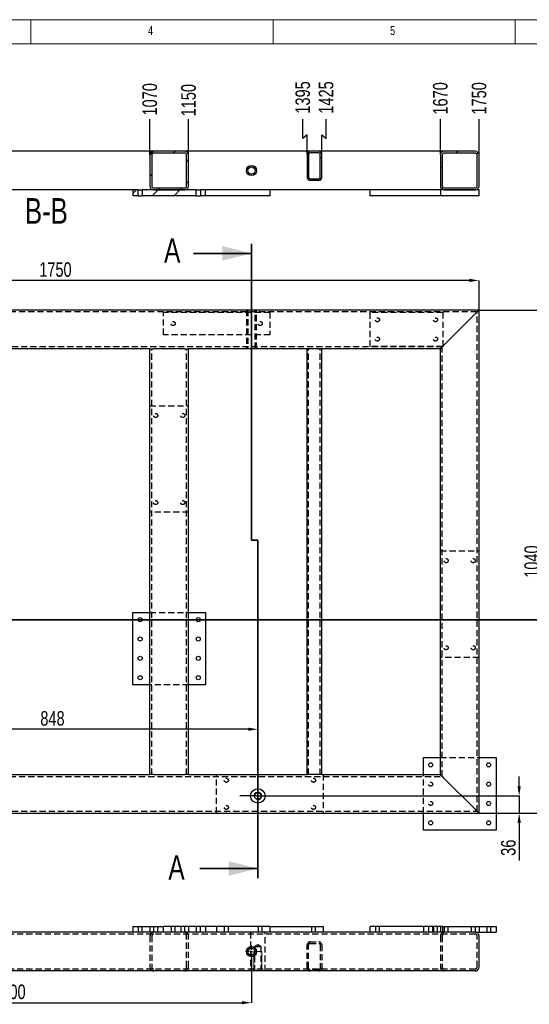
# Model space of a CAD drawing. Header units: millimetres. Extents: x 5 to 589, y 5 to 415.
# Tile 5 of 10: x 145 to 250, y 211 to 415. Entities that reach past the tile are written whole.
import ezdxf

# ---------------------------------------------------------------- set-up
doc = ezdxf.new("R2010")
doc.units = ezdxf.units.MM
doc.header["$PDSIZE"] = -1
doc.linetypes.add('CENTERX2', pattern=[20.32, 12.7, -2.54, 2.54, -2.54])
doc.linetypes.add('HIDDEN', pattern=[1.905, 1.27, -0.635])
for name, color, linetype in [('COTES', 1, 'Continuous'), ('NOTES', 6, 'Continuous'), ('TRAIT-FINS', 9, 'Continuous'), ('TRAIT-MIXTES', 3, 'CENTERX2'), ('TRAIT-TIRET', 2, 'HIDDEN')]:
    doc.layers.add(name, color=color, linetype=linetype)
doc.layers.add('TRAIT-FORT', color=4, linetype='Continuous', lineweight=25)
doc.styles.add('SLDTEXTSTYLE0', font='TXT', dxfattribs={"width": 0.75})
doc.dimstyles.new('SLDDIMSTYLE0', dxfattribs={"dimtxt": 3, "dimasz": 2, "dimexe": 0, "dimexo": 0.0625, "dimgap": 0.75, "dimtad": 1, "dimdec": 0, "dimlfac": 10, "dimrnd": 1e-09, "dimzin": 12, "dimdsep": 46, "dimtxsty": 'SLDTEXTSTYLE0', "dimsah": 1, "dimcen": 0.09, "dimadec": 0, "dimazin": 3, "dimtfac": 1, "dimtdec": 0, "dimtofl": 0, "dimtmove": 0, "dimatfit": 3, "dimfxl": 1, "dimfrac": 2, "dimtolj": 1, "dimtzin": 12, "dimarcsym": 0})
doc.dimstyles.new('SLDDIMSTYLE1', dxfattribs={"dimtxt": 3, "dimasz": 2, "dimexe": 0, "dimexo": 0.0625, "dimgap": 0.75, "dimtad": 1, "dimdec": 0, "dimlfac": 10, "dimrnd": 1e-09, "dimzin": 12, "dimdsep": 46, "dimtxsty": 'SLDTEXTSTYLE0', "dimsah": 1, "dimcen": 0.09, "dimadec": 0, "dimazin": 3, "dimtfac": 1, "dimtdec": 0, "dimtmove": 0, "dimatfit": 0, "dimfxl": 1, "dimfrac": 2, "dimtolj": 1, "dimtzin": 12, "dimarcsym": 0})
doc.dimstyles.new('SLDDIMSTYLE3', dxfattribs={"dimtxt": 3, "dimasz": 2, "dimexe": 0, "dimexo": 0.0625, "dimgap": 0.75, "dimtad": 0, "dimtih": 1, "dimtoh": 1, "dimdec": 0, "dimlfac": 10, "dimrnd": 1e-09, "dimzin": 12, "dimdsep": 46, "dimtxsty": 'SLDTEXTSTYLE0', "dimsah": 1, "dimcen": 0.09, "dimadec": 0, "dimazin": 3, "dimtfac": 1, "dimtdec": 0, "dimtofl": 0, "dimtmove": 0, "dimatfit": 3, "dimfxl": 1, "dimfrac": 2, "dimtolj": 1, "dimtzin": 12, "dimarcsym": 0})
pattern_1 = [(45, (0, 0), (-13.4704, 13.4704), []), (45, (4.49, 2e-323), (-13.4704, 13.4704), []), (45, (8.98, 4e-323), (-13.4704, 13.4704), []), (45, (13.47, 6e-323), (-13.4704, 13.4704), [])]

# ---------------------------------------------------------------- blocks, each defined once
blk = doc.blocks.new('_D')
at = {"layer": 'COTES', "color": 0, "lineweight": -2, "transparency": 16777216}
for p, q in [((109.03, 257.51), (109.03, 268.33)), ((191.86, 268.33), (111.03, 268.33)), ((193.86, 237.61), (193.86, 268.33))]:
    blk.add_line(p, q, dxfattribs=at)
at = {"layer": 'COTES', "color": 0, "transparency": 16777216}
for points in [[(111.03, 268.66), (111.03, 267.99), (109.03, 268.33)], [(191.86, 268.66), (191.86, 267.99), (193.86, 268.33)]]:
    blk.add_solid(points, dxfattribs=at)
at = {"layer": 'Defpoints', "color": 0, "transparency": 16777216}
for p in [(109.03, 268.33), (109.03, 257.44), (193.86, 237.55)]:
    blk.add_point(p, dxfattribs=at)
at = {"layer": 'COTES', "color": 0, "transparency": 16777216, "insert": (151.44, 272.08), "char_height": 3, "attachment_point": 2, "style": 'SLDTEXTSTYLE0'}
blk.add_mtext('\\A1;848', dxfattribs=at)
blk = doc.blocks.new('_D_2')
at = {"layer": 'COTES', "color": 0, "lineweight": -2, "transparency": 16777216}
for p, q in [((64.55, 355.05), (64.55, 361.1)), ((237.55, 361.1), (66.55, 361.1)), ((239.55, 355.05), (239.55, 361.1))]:
    blk.add_line(p, q, dxfattribs=at)
at = {"layer": 'COTES', "color": 0, "transparency": 16777216}
for points in [[(66.55, 361.44), (66.55, 360.77), (64.55, 361.1)], [(237.55, 361.44), (237.55, 360.77), (239.55, 361.1)]]:
    blk.add_solid(points, dxfattribs=at)
at = {"layer": 'Defpoints', "color": 0, "transparency": 16777216}
for p in [(64.55, 361.1), (64.55, 354.98), (239.55, 354.98)]:
    blk.add_point(p, dxfattribs=at)
at = {"layer": 'COTES', "color": 0, "transparency": 16777216, "insert": (152.05, 364.85), "char_height": 3, "attachment_point": 2, "style": 'SLDTEXTSTYLE0'}
blk.add_mtext('\\A1;1750', dxfattribs=at)
blk = doc.blocks.new('_D_3')
at = {"layer": 'COTES', "color": 0, "lineweight": -2, "transparency": 16777216}
for p, q in [((239.62, 354.98), (252.66, 354.98)), ((252.66, 252.98), (252.66, 352.98)), ((239.62, 250.98), (252.66, 250.98))]:
    blk.add_line(p, q, dxfattribs=at)
at = {"layer": 'COTES', "color": 0, "transparency": 16777216}
for points in [[(252.32, 352.98), (252.99, 352.98), (252.66, 354.98)], [(252.32, 252.98), (252.99, 252.98), (252.66, 250.98)]]:
    blk.add_solid(points, dxfattribs=at)
at = {"layer": 'Defpoints', "color": 0, "transparency": 16777216}
for p in [(239.55, 354.98), (252.66, 354.98), (239.55, 250.98)]:
    blk.add_point(p, dxfattribs=at)
at = {"layer": 'COTES', "color": 0, "transparency": 16777216, "insert": (248.91, 302.98), "char_height": 3, "attachment_point": 2, "rotation": 90, "style": 'SLDTEXTSTYLE0'}
blk.add_mtext('\\A1;1040', dxfattribs=at)
blk = doc.blocks.new('_D_4')
at = {"layer": 'COTES', "color": 0, "lineweight": -2, "transparency": 16777216}
for p, q in [((247.83, 256.54), (247.83, 258.54)), ((197.62, 254.54), (247.83, 254.54)), ((247.83, 254.54), (247.83, 250.98)), ((239.62, 250.98), (247.83, 250.98)), ((247.83, 248.98), (247.83, 241.21))]:
    blk.add_line(p, q, dxfattribs=at)
at = {"layer": 'COTES', "color": 0, "transparency": 16777216}
for points in [[(247.5, 256.54), (248.17, 256.54), (247.83, 254.54)], [(247.5, 248.98), (248.17, 248.98), (247.83, 250.98)]]:
    blk.add_solid(points, dxfattribs=at)
at = {"layer": 'Defpoints', "color": 0, "transparency": 16777216}
for p in [(197.56, 254.54), (239.55, 250.98), (247.83, 250.98)]:
    blk.add_point(p, dxfattribs=at)
at = {"layer": 'COTES', "color": 0, "transparency": 16777216, "insert": (244.08, 243.84), "char_height": 3, "attachment_point": 2, "rotation": 90, "style": 'SLDTEXTSTYLE0'}
blk.add_mtext('\\A1;36', dxfattribs=at)
blk = doc.blocks.new('SW_CENTERMARKSYMBOL_1')
at = {"layer": 'TRAIT-MIXTES', "color": 0}
for p, q in [((0, 2.2), (0, 3.7)), ((0, 0), (0, 2.2)), ((-2.2, 0), (-3.7, 0)), ((0, 0), (-2.2, 0)), ((0, 0), (0, -2.2)), ((0, 0), (2.2, 0)), ((2.2, 0), (3.7, 0)), ((0, -2.2), (0, -3.7))]:
    blk.add_line(p, q, dxfattribs=at)
blk = doc.blocks.new('_D_9')
at = {"layer": 'COTES', "color": 0, "lineweight": -2, "transparency": 16777216}
for p, q in [((92.55, 221.05), (92.55, 211.81)), ((192.55, 221.05), (192.55, 211.81)), ((94.55, 211.81), (190.55, 211.81))]:
    blk.add_line(p, q, dxfattribs=at)
at = {"layer": 'COTES', "color": 0, "transparency": 16777216}
for points in [[(94.55, 212.14), (94.55, 211.47), (92.55, 211.81)], [(190.55, 212.14), (190.55, 211.47), (192.55, 211.81)]]:
    blk.add_solid(points, dxfattribs=at)
at = {"layer": 'Defpoints', "color": 0, "transparency": 16777216}
for p in [(92.55, 221.11), (192.55, 221.11), (192.55, 211.81)]:
    blk.add_point(p, dxfattribs=at)
at = {"layer": 'COTES', "color": 0, "transparency": 16777216, "insert": (142.55, 215.56), "char_height": 3, "attachment_point": 2, "style": 'SLDTEXTSTYLE0'}
blk.add_mtext('\\A1;1000', dxfattribs=at)
blk = doc.blocks.new('SW_CENTERMARKSYMBOL_2')
at = {"layer": 'TRAIT-MIXTES', "color": 0}
for p, q in [((-0.4, 0), (-1.25, 0)), ((0, 0), (-0.2, 0)), ((0, 0.4), (0, 1.25)), ((0, 0), (0, 0.2)), ((0, 0), (0, 0.2)), ((0, 0), (0, -0.2)), ((0, 0), (0.2, 0)), ((0, 0), (-0.2, 0)), ((0, 0), (0, -0.2)), ((0, 0), (0.2, 0)), ((0, -0.4), (0, -1.25)), ((0.4, 0), (1.25, 0))]:
    blk.add_line(p, q, dxfattribs=at)
blk = doc.blocks.new('_D_18')
at = {"layer": 'COTES', "color": 0, "lineweight": -2, "transparency": 16777216}
blk.add_line((171.55, 387.07), (171.55, 394.42), dxfattribs=at)
at = {"layer": 'Defpoints', "color": 0, "transparency": 16777216}
for p in [(171.55, 394.42), (64.55, 387.01), (171.55, 387.01)]:
    blk.add_point(p, dxfattribs=at)
at = {"layer": 'COTES', "color": 0, "transparency": 16777216, "insert": (171.55, 398.54), "char_height": 3, "attachment_point": 5, "rotation": 90, "style": 'SLDTEXTSTYLE0'}
blk.add_mtext('\\A1;1070', dxfattribs=at)
blk = doc.blocks.new('_D_19')
at = {"layer": 'COTES', "color": 0, "lineweight": -2, "transparency": 16777216}
blk.add_line((179.55, 387.07), (179.55, 394.42), dxfattribs=at)
at = {"layer": 'Defpoints', "color": 0, "transparency": 16777216}
for p in [(179.55, 394.42), (64.55, 387.01), (179.55, 387.01)]:
    blk.add_point(p, dxfattribs=at)
at = {"layer": 'COTES', "color": 0, "transparency": 16777216, "insert": (179.55, 398.36), "char_height": 3, "attachment_point": 5, "rotation": 90, "style": 'SLDTEXTSTYLE0'}
blk.add_mtext('\\A1;1150', dxfattribs=at)
blk = doc.blocks.new('_D_20')
at = {"layer": 'COTES', "color": 0, "lineweight": -2, "transparency": 16777216}
for p, q in [((203.15, 390.42), (203.15, 394.42)), ((204.05, 391.21), (203.15, 390.42)), ((204.05, 387.27), (204.05, 391.21))]:
    blk.add_line(p, q, dxfattribs=at)
at = {"layer": 'Defpoints', "color": 0, "transparency": 16777216}
for p in [(203.15, 394.42), (64.55, 387.01), (204.05, 387.21)]:
    blk.add_point(p, dxfattribs=at)
at = {"layer": 'COTES', "color": 0, "transparency": 16777216, "insert": (203.15, 398.92), "char_height": 3, "attachment_point": 5, "rotation": 90, "style": 'SLDTEXTSTYLE0'}
blk.add_mtext('\\A1;1395', dxfattribs=at)
blk = doc.blocks.new('_D_21')
at = {"layer": 'COTES', "color": 0, "lineweight": -2, "transparency": 16777216}
for p, q in [((207.96, 390.42), (207.96, 394.42)), ((207.05, 387.27), (207.05, 391.21)), ((207.05, 391.21), (207.96, 390.42))]:
    blk.add_line(p, q, dxfattribs=at)
at = {"layer": 'Defpoints', "color": 0, "transparency": 16777216}
for p in [(207.96, 394.42), (64.55, 387.01), (207.05, 387.21)]:
    blk.add_point(p, dxfattribs=at)
at = {"layer": 'COTES', "color": 0, "transparency": 16777216, "insert": (207.96, 398.92), "char_height": 3, "attachment_point": 5, "rotation": 90, "style": 'SLDTEXTSTYLE0'}
blk.add_mtext('\\A1;1425', dxfattribs=at)
blk = doc.blocks.new('_D_22')
at = {"layer": 'COTES', "color": 0, "lineweight": -2, "transparency": 16777216}
blk.add_line((231.55, 387.07), (231.55, 394.42), dxfattribs=at)
at = {"layer": 'Defpoints', "color": 0, "transparency": 16777216}
for p in [(231.55, 394.42), (64.55, 387.01), (231.55, 387.01)]:
    blk.add_point(p, dxfattribs=at)
at = {"layer": 'COTES', "color": 0, "transparency": 16777216, "insert": (231.55, 398.73), "char_height": 3, "attachment_point": 5, "rotation": 90, "style": 'SLDTEXTSTYLE0'}
blk.add_mtext('\\A1;1670', dxfattribs=at)
blk = doc.blocks.new('_D_23')
at = {"layer": 'COTES', "color": 0, "lineweight": -2, "transparency": 16777216}
blk.add_line((239.55, 387.07), (239.55, 394.42), dxfattribs=at)
at = {"layer": 'Defpoints', "color": 0, "transparency": 16777216}
for p in [(239.55, 394.42), (64.55, 387.01), (239.55, 387.01)]:
    blk.add_point(p, dxfattribs=at)
at = {"layer": 'COTES', "color": 0, "transparency": 16777216, "insert": (239.55, 398.73), "char_height": 3, "attachment_point": 5, "rotation": 90, "style": 'SLDTEXTSTYLE0'}
blk.add_mtext('\\A1;1750', dxfattribs=at)

msp = doc.modelspace()

# ---------------------------------------------------------------- hatches: boundary and pattern name
at = {"layer": 'TRAIT-FINS'}
h = msp.add_hatch(dxfattribs=at)
h.set_pattern_fill('DIN 201 ACIER ET FONTE', color=256, style=0, pattern_type=2)
h.set_pattern_definition(pattern_1)
edge = h.paths.add_edge_path(flags=0)
edge.add_line((172.35, 379.81), (178.75, 379.81))
edge.add_arc((178.75, 380.61), 0.8, 270, 360)
edge.add_line((179.55, 380.61), (179.55, 387.01))
edge.add_arc((178.75, 387.01), 0.8, 0, 90)
edge.add_line((178.75, 387.81), (172.35, 387.81))
edge.add_arc((172.35, 387.01), 0.8, 90, 180)
edge.add_line((171.55, 387.01), (171.55, 380.61))
edge.add_arc((172.35, 380.61), 0.8, 180, 270)
edge = h.paths.add_edge_path(flags=0)
edge.add_arc((178.75, 380.61), 0.4, 270, 360, ccw=False)
edge.add_line((178.75, 380.21), (172.35, 380.21))
edge.add_arc((172.35, 380.61), 0.4, 180, 270, ccw=False)
edge.add_line((171.95, 380.61), (171.95, 387.01))
edge.add_arc((172.35, 387.01), 0.4, 90, 180, ccw=False)
edge.add_line((172.35, 387.41), (178.75, 387.41))
edge.add_arc((178.75, 387.01), 0.4, 0, 90, ccw=False)
edge.add_line((179.15, 387.01), (179.15, 380.61))
h = msp.add_hatch(dxfattribs=at)
h.set_pattern_fill('DIN 201 ACIER ET FONTE', color=256, style=0, pattern_type=2)
h.set_pattern_definition(pattern_1)
edge = h.paths.add_edge_path(flags=0)
edge.add_line((204.05, 387.21), (204.05, 382.41))
edge.add_arc((204.65, 382.41), 0.6, 180, 270)
edge.add_line((204.65, 381.81), (206.45, 381.81))
edge.add_arc((206.45, 382.41), 0.6, 270, 360)
edge.add_line((207.05, 382.41), (207.05, 387.21))
edge.add_arc((206.45, 387.21), 0.6, 0, 90)
edge.add_line((206.45, 387.81), (204.65, 387.81))
edge.add_arc((204.65, 387.21), 0.6, 90, 180)
edge = h.paths.add_edge_path(flags=0)
edge.add_arc((204.65, 382.41), 0.3, 180, 270, ccw=False)
edge.add_line((204.35, 382.41), (204.35, 387.21))
edge.add_arc((204.65, 387.21), 0.3, 90, 180, ccw=False)
edge.add_line((204.65, 387.51), (206.45, 387.51))
edge.add_arc((206.45, 387.21), 0.3, 0, 90, ccw=False)
edge.add_line((206.75, 387.21), (206.75, 382.41))
edge.add_arc((206.45, 382.41), 0.3, 270, 360, ccw=False)
edge.add_line((206.45, 382.11), (204.65, 382.11))
h = msp.add_hatch(dxfattribs=at)
h.set_pattern_fill('DIN 201 ACIER ET FONTE', color=256, style=0, pattern_type=2)
h.set_pattern_definition(pattern_1)
edge = h.paths.add_edge_path(flags=0)
edge.add_line((232.35, 379.81), (238.75, 379.81))
edge.add_arc((238.75, 380.61), 0.8, 270, 360)
edge.add_line((239.55, 380.61), (239.55, 387.01))
edge.add_arc((238.75, 387.01), 0.8, 0, 90)
edge.add_line((238.75, 387.81), (232.35, 387.81))
edge.add_arc((232.35, 387.01), 0.8, 90, 180)
edge.add_line((231.55, 387.01), (231.55, 380.61))
edge.add_arc((232.35, 380.61), 0.8, 180, 270)
edge = h.paths.add_edge_path(flags=0)
edge.add_arc((238.75, 380.61), 0.4, 270, 360, ccw=False)
edge.add_line((238.75, 380.21), (232.35, 380.21))
edge.add_arc((232.35, 380.61), 0.4, 180, 270, ccw=False)
edge.add_line((231.95, 380.61), (231.95, 387.01))
edge.add_arc((232.35, 387.01), 0.4, 90, 180, ccw=False)
edge.add_line((232.35, 387.41), (238.75, 387.41))
edge.add_arc((238.75, 387.01), 0.4, 0, 90, ccw=False)
edge.add_line((239.15, 387.01), (239.15, 380.61))
h = msp.add_hatch(dxfattribs=at)
h.set_pattern_fill('DIN 201 ACIER ET FONTE', color=256, style=0, pattern_type=2)
h.set_pattern_definition(pattern_1)
h.paths.add_polyline_path([(169.13, 379.81), (168.05, 379.81), (168.05, 378.61), (169.13, 378.61)], flags=0)
h = msp.add_hatch(dxfattribs=at)
h.set_pattern_fill('DIN 201 ACIER ET FONTE', color=256, style=0, pattern_type=2)
h.set_pattern_definition(pattern_1)
h.paths.add_polyline_path([(181.13, 379.81), (169.98, 379.81), (169.98, 378.61), (181.13, 378.61)], flags=0)
h = msp.add_hatch(dxfattribs=at)
h.set_pattern_fill('DIN 201 ACIER ET FONTE', color=256, style=0, pattern_type=2)
h.set_pattern_definition(pattern_1)
h.paths.add_polyline_path([(181.98, 378.61), (183.05, 378.61), (183.05, 379.81), (181.98, 379.81)], flags=0)
h = msp.add_hatch(dxfattribs=at)
h.set_pattern_fill('DIN 201 ACIER ET FONTE', color=256, style=0, pattern_type=2)
h.set_pattern_definition(pattern_1)
h.paths.add_polyline_path([(231.55, 378.61), (239.55, 378.61), (239.55, 379.81), (231.55, 379.81)], flags=0)

# ---------------------------------------------------------------- linework, layer by layer
at = {"lineweight": 18}
for p, q in [((589, 415), (5, 415)), ((147, 410), (147, 415)), ((197, 415), (197, 410)), ((247, 410), (247, 415)), ((584, 410), (10, 410))]:
    msp.add_line(p, q, dxfattribs=at)
at = {"lineweight": 35}
for p, q in [((192.55, 368.69), (192.55, 307.39)), ((180.55, 366.69), (192.55, 366.69)), ((193.86, 307.39), (192.55, 307.39)), ((193.86, 237.55), (193.86, 307.39)), ((264.89, 290.98), (39.21, 290.98)), ((181.86, 239.55), (193.86, 239.55))]:
    msp.add_line(p, q, dxfattribs=at)
at = {"lineweight": 18}
msp.add_arc((193.86, 254.54), 0.8, 255, 195, dxfattribs=at)
at = {"lineweight": 35}
for points in [[(192.55, 366.69), (186.55, 368.19), (186.55, 365.19)], [(193.86, 239.55), (187.86, 241.05), (187.86, 238.05)]]:
    msp.add_solid(points, dxfattribs=at)
at = {"layer": 'TRAIT-FINS', "lineweight": 18}
for p, q in [((193.06, 218.36), (193.06, 222.36)), ((194.66, 222.36), (193.06, 222.36)), ((194.66, 218.36), (194.66, 222.36))]:
    msp.add_line(p, q, dxfattribs=at)
at = {"layer": 'TRAIT-FORT', "lineweight": 25}
for p, q in [((172.35, 387.81), (140.95, 387.81)), ((171.55, 387.01), (171.55, 380.61)), ((171.95, 387.01), (171.95, 380.61)), ((178.75, 387.81), (172.35, 387.81)), ((178.75, 387.41), (172.35, 387.41)), ((204.65, 387.81), (178.75, 387.81)), ((179.15, 380.61), (179.15, 387.01)), ((179.55, 380.61), (179.55, 387.01)), ((204.05, 387.21), (204.05, 382.41)), ((204.35, 387.21), (204.35, 382.41)), ((206.45, 387.81), (204.65, 387.81)), ((206.45, 387.51), (204.65, 387.51)), ((232.35, 387.81), (206.45, 387.81)), ((206.75, 382.41), (206.75, 387.21)), ((207.05, 382.41), (207.05, 387.21)), ((231.55, 387.01), (231.55, 380.61)), ((231.95, 387.01), (231.95, 380.61)), ((238.75, 387.81), (232.35, 387.81)), ((238.75, 387.41), (232.35, 387.41)), ((239.15, 380.61), (239.15, 387.01)), ((239.55, 380.61), (239.55, 387.01)), ((204.65, 382.11), (206.45, 382.11)), ((204.65, 381.81), (206.45, 381.81)), ((168.05, 379.81), (76.05, 379.81)), ((169.13, 379.81), (168.05, 379.81)), ((168.05, 379.81), (168.05, 378.61)), ((169.13, 378.61), (168.05, 378.61)), ((169.13, 378.61), (169.13, 379.81)), ((169.13, 379.81), (169.98, 379.81)), ((169.13, 378.61), (169.98, 378.61)), ((169.98, 379.81), (169.98, 378.61)), ((181.13, 379.81), (169.98, 379.81)), ((181.13, 378.61), (169.98, 378.61)), ((172.35, 380.21), (178.75, 380.21)), ((172.35, 379.81), (178.75, 379.81)), ((181.13, 378.61), (181.13, 379.81)), ((181.13, 379.81), (181.98, 379.81)), ((181.13, 378.61), (181.98, 378.61)), ((181.98, 379.81), (181.98, 378.61)), ((183.05, 379.81), (181.98, 379.81)), ((183.05, 378.61), (181.98, 378.61)), ((183.05, 378.61), (183.05, 379.81)), ((217.05, 379.81), (183.05, 379.81)), ((196.35, 378.61), (183.05, 378.61)), ((196.35, 379.81), (196.35, 378.61)), ((217.05, 378.61), (217.05, 379.81)), ((231.55, 379.81), (217.05, 379.81)), ((231.55, 378.61), (217.05, 378.61)), ((239.55, 379.81), (231.55, 379.81)), ((231.55, 379.81), (231.55, 378.61)), ((239.55, 378.61), (231.55, 378.61)), ((232.35, 380.21), (238.75, 380.21)), ((232.35, 379.81), (238.75, 379.81)), ((239.55, 378.61), (239.55, 379.81)), ((239.55, 354.98), (64.55, 354.98)), ((232.35, 347.78), (238.75, 354.18)), ((239.55, 250.98), (239.55, 354.98)), ((171.55, 346.98), (141.55, 346.98)), ((171.55, 258.98), (171.55, 346.98)), ((171.55, 346.98), (172.35, 346.98)), ((178.75, 346.98), (172.35, 346.98)), ((178.75, 346.98), (179.55, 346.98)), ((179.55, 258.98), (179.55, 346.98)), ((204.05, 346.98), (179.55, 346.98)), ((204.05, 258.98), (204.05, 346.98)), ((204.65, 346.98), (204.05, 346.98)), ((206.45, 346.98), (204.65, 346.98)), ((207.05, 346.98), (206.45, 346.98)), ((231.55, 346.98), (207.05, 346.98)), ((207.05, 258.98), (207.05, 346.98)), ((231.55, 258.98), (231.55, 346.98)), ((168.05, 277.48), (168.05, 292.48)), ((168.05, 292.48), (171.55, 292.48)), ((179.55, 292.48), (183.05, 292.48)), ((183.05, 292.48), (183.05, 277.48)), ((171.55, 277.48), (168.05, 277.48)), ((183.05, 277.48), (179.55, 277.48)), ((228.05, 258.98), (228.05, 262.48)), ((228.05, 262.48), (231.55, 262.48)), ((239.55, 262.48), (243.05, 262.48)), ((243.05, 262.48), (243.05, 247.48)), ((141.55, 258.98), (171.55, 258.98)), ((172.35, 258.98), (171.55, 258.98)), ((172.35, 258.98), (178.75, 258.98)), ((179.55, 258.98), (178.75, 258.98)), ((179.55, 258.98), (204.05, 258.98)), ((204.65, 258.98), (204.05, 258.98)), ((206.45, 258.98), (204.65, 258.98)), ((207.05, 258.98), (206.45, 258.98)), ((207.05, 258.98), (231.55, 258.98)), ((238.75, 251.78), (232.35, 258.18)), ((73.05, 250.98), (239.55, 250.98)), ((228.05, 247.48), (228.05, 250.98)), ((243.05, 247.48), (228.05, 247.48)), ((174.35, 226.36), (118.75, 226.36)), ((168.05, 227.56), (168.05, 226.36)), ((168.05, 227.56), (171.55, 227.56)), ((171.55, 227.56), (171.55, 226.36)), ((171.55, 227.56), (174.35, 227.56)), ((174.35, 226.36), (174.35, 227.56)), ((196.35, 227.56), (174.35, 227.56)), ((196.35, 226.36), (174.35, 226.36)), ((196.35, 227.56), (207.35, 227.56)), ((196.35, 227.56), (196.35, 226.36)), ((217.05, 226.36), (196.35, 226.36)), ((207.35, 227.56), (207.35, 226.36)), ((217.05, 226.36), (217.05, 227.56)), ((232.05, 227.56), (217.05, 227.56)), ((232.05, 226.36), (217.05, 226.36)), ((232.05, 227.56), (239.55, 227.56)), ((232.05, 226.36), (232.05, 227.56)), ((238.75, 226.36), (232.05, 226.36)), ((238.75, 226.36), (239.55, 226.36)), ((239.55, 227.56), (239.55, 226.36)), ((239.55, 227.56), (243.05, 227.56)), ((239.55, 226.36), (243.05, 226.36)), ((243.05, 227.56), (243.05, 226.36)), ((239.55, 219.16), (239.55, 225.56)), ((238.75, 218.36), (65.35, 218.36))]:
    msp.add_line(p, q, dxfattribs=at)
at = {"layer": 'TRAIT-FORT', "lineweight": 25, "flags": 128}
for points in [[(232.35, 347.78), (232.2, 347.63), (232.05, 347.48), (231.91, 347.34), (231.79, 347.22), (231.69, 347.12), (231.61, 347.04), (231.57, 347), (231.55, 346.98)], [(232.35, 258.18), (232.2, 258.34), (232.05, 258.49), (231.91, 258.63), (231.79, 258.75), (231.69, 258.85), (231.61, 258.92), (231.57, 258.97), (231.55, 258.98)], [(239.55, 250.98), (239.54, 250.99), (239.5, 251.03), (239.45, 251.09), (239.37, 251.17), (239.27, 251.27), (239.15, 251.38), (239.03, 251.51), (238.89, 251.64), (238.75, 251.78)], [(238.75, 251.78), (238.91, 251.63), (239.06, 251.48), (239.2, 251.34), (239.32, 251.22), (239.42, 251.12), (239.49, 251.04), (239.54, 251), (239.55, 250.98)]]:
    msp.add_lwpolyline(points, dxfattribs=at)
at = {"layer": 'TRAIT-FORT', "lineweight": 25}
for centre, radius in [((192.55, 383.81), 1.05), ((192.55, 383.81), 0.75), ((169.55, 290.98), 0.425), ((181.55, 290.98), 0.425), ((169.55, 286.98), 0.425), ((181.55, 286.98), 0.425), ((169.55, 282.98), 0.425), ((181.55, 282.98), 0.425), ((169.55, 278.98), 0.425), ((181.55, 278.98), 0.425), ((229.55, 260.98), 0.425), ((241.55, 260.98), 0.425), ((241.55, 256.98), 0.425), ((193.86, 254.54), 1.5), ((193.86, 254.54), 0.7), ((241.55, 252.98), 0.425), ((229.55, 248.98), 0.425), ((241.55, 248.98), 0.425), ((192.55, 222.36), 1.05), ((192.55, 222.36), 0.75)]:
    msp.add_circle(centre, radius, dxfattribs=at)
for centre, radius, start, end in [((172.35, 387.01), 0.8, 90, 180), ((172.35, 387.01), 0.4, 90, 180), ((178.75, 387.01), 0.8, 0, 90), ((178.75, 387.01), 0.4, 0, 90), ((204.65, 387.21), 0.6, 90, 180), ((204.65, 387.21), 0.3, 90, 180), ((206.45, 387.21), 0.6, 0, 90), ((206.45, 387.21), 0.3, 0, 90), ((232.35, 387.01), 0.8, 90, 180), ((232.35, 387.01), 0.4, 90, 180), ((238.75, 387.01), 0.8, 0, 90), ((238.75, 387.01), 0.4, 0, 90), ((172.35, 380.61), 0.8, 180, 270), ((172.35, 380.61), 0.4, 180, 270), ((178.75, 380.61), 0.4, 270, 0), ((178.75, 380.61), 0.8, 270, 0), ((204.65, 382.41), 0.6, 180, 270), ((204.65, 382.41), 0.3, 180, 270), ((206.45, 382.41), 0.6, 270, 0), ((206.45, 382.41), 0.3, 270, 0), ((232.35, 380.61), 0.8, 180, 270), ((232.35, 380.61), 0.4, 180, 270), ((238.75, 380.61), 0.4, 270, 0), ((238.75, 380.61), 0.8, 270, 0), ((367.82, 225.79), 182.05, 134.7947, 135.1507), ((279.45, 314.25), 57.01, 134.4042, 135.5412), ((274.5, 304.85), 60.16, 134.4748, 135.5525), ((210.58, 237.22), 30.22, 43.9136, 46.059), ((238.75, 225.56), 0.8, 0, 90), ((238.75, 219.16), 0.8, 270, 0)]:
    msp.add_arc(centre, radius, start, end, dxfattribs=at)
at = {"layer": 'TRAIT-TIRET'}
for p, q in [((239.15, 354.58), (64.95, 354.58)), ((174.35, 349.88), (174.35, 354.48)), ((196.35, 354.48), (174.35, 354.48)), ((191.5, 354.98), (191.5, 354.58)), ((191.5, 354.98), (191.5, 346.98)), ((191.8, 354.98), (191.8, 346.98)), ((193.3, 346.98), (193.3, 354.98)), ((193.6, 354.58), (193.6, 354.98)), ((193.6, 346.98), (193.6, 354.98)), ((196.35, 354.48), (196.35, 349.88)), ((217.05, 347.48), (217.05, 354.48)), ((232.05, 354.48), (217.05, 354.48)), ((232.05, 354.48), (232.05, 347.48)), ((239.15, 251.38), (239.15, 354.58)), ((196.35, 349.88), (174.35, 349.88)), ((231.95, 347.38), (72.15, 347.38)), ((171.95, 258.98), (171.95, 346.98)), ((179.15, 258.98), (179.15, 346.98)), ((191.5, 347.38), (191.5, 346.98)), ((193.6, 346.98), (193.6, 347.38)), ((204.35, 258.98), (204.35, 346.98)), ((206.75, 258.98), (206.75, 346.98)), ((232.05, 347.48), (217.05, 347.48)), ((231.95, 258.58), (231.95, 347.38)), ((171.55, 335.18), (179.55, 335.18)), ((179.55, 313.18), (171.55, 313.18)), ((231.55, 305.18), (239.55, 305.18)), ((171.55, 292.48), (179.55, 292.48)), ((239.55, 283.18), (231.55, 283.18)), ((179.55, 277.48), (171.55, 277.48)), ((231.55, 262.48), (239.55, 262.48)), ((72.15, 258.58), (231.95, 258.58)), ((185.35, 250.98), (185.35, 258.98)), ((207.35, 258.98), (207.35, 250.98)), ((228.05, 250.98), (228.05, 258.98)), ((64.95, 251.38), (239.15, 251.38)), ((238.75, 225.96), (65.35, 225.96)), ((169.13, 227.56), (169.13, 226.36)), ((169.98, 226.36), (169.98, 227.56)), ((172.33, 227.56), (172.33, 226.36)), ((173.18, 226.36), (173.18, 227.56)), ((175.93, 227.56), (175.93, 226.36)), ((176.78, 226.36), (176.78, 227.56)), ((177.93, 227.56), (177.93, 226.36)), ((178.78, 226.36), (178.78, 227.56)), ((179.55, 227.56), (179.55, 226.36)), ((181.13, 227.56), (181.13, 226.36)), ((181.98, 226.36), (181.98, 227.56)), ((183.05, 227.56), (183.05, 226.36)), ((185.35, 227.56), (185.35, 226.36)), ((186.93, 227.56), (186.93, 226.36)), ((187.78, 226.36), (187.78, 227.56)), ((192.36, 226.36), (192.36, 218.36)), ((192.36, 226.36), (192.36, 225.96)), ((193.93, 227.56), (193.93, 226.36)), ((194.78, 226.36), (194.78, 227.56)), ((195.35, 218.36), (195.35, 226.36)), ((195.35, 225.96), (195.35, 226.36)), ((204.93, 227.56), (204.93, 226.36)), ((205.78, 226.36), (205.78, 227.56)), ((218.13, 227.56), (218.13, 226.36)), ((218.98, 226.36), (218.98, 227.56)), ((228.05, 227.56), (228.05, 226.36)), ((229.13, 227.56), (229.13, 226.36)), ((229.98, 226.36), (229.98, 227.56)), ((230.13, 227.56), (230.13, 226.36)), ((230.98, 226.36), (230.98, 227.56)), ((231.55, 227.56), (231.55, 226.36)), ((232.33, 227.56), (232.33, 226.36)), ((233.18, 226.36), (233.18, 227.56)), ((237.93, 227.56), (237.93, 226.36)), ((238.78, 226.36), (238.78, 227.56)), ((241.13, 227.56), (241.13, 226.36)), ((241.98, 226.36), (241.98, 227.56)), ((171.55, 225.56), (171.55, 219.16)), ((171.95, 225.56), (171.95, 219.16)), ((179.15, 219.16), (179.15, 225.56)), ((179.55, 219.16), (179.55, 225.56)), ((204.65, 224.36), (206.45, 224.36)), ((204.65, 224.06), (206.45, 224.06)), ((231.55, 225.56), (231.55, 219.16)), ((231.95, 225.56), (231.95, 219.16)), ((239.15, 219.16), (239.15, 225.56)), ((193.86, 223.78), (193.16, 223.36)), ((193.86, 223.36), (193.16, 223.36)), ((193.16, 223.36), (193.16, 218.36)), ((194.56, 223.36), (193.86, 223.78)), ((194.56, 223.36), (193.86, 223.36)), ((194.56, 218.36), (194.56, 223.36)), ((204.05, 218.96), (204.05, 223.76)), ((204.35, 218.96), (204.35, 223.76)), ((206.75, 223.76), (206.75, 218.96)), ((207.05, 223.76), (207.05, 218.96)), ((238.75, 218.76), (65.35, 218.76)), ((192.36, 218.76), (192.36, 218.36)), ((195.35, 218.36), (195.35, 218.76)), ((206.45, 218.66), (204.65, 218.66))]:
    msp.add_line(p, q, dxfattribs=at)
for centre in [(176.35, 352.18), (194.35, 352.18), (218.55, 352.98), (230.55, 352.98), (218.55, 348.98), (230.55, 348.98), (172.75, 333.18), (178.35, 333.18), (172.75, 315.18), (178.35, 315.18), (232.75, 303.18), (238.35, 303.18), (232.75, 285.18), (238.35, 285.18), (187.35, 257.78), (205.35, 257.78), (229.55, 256.98), (187.35, 252.18), (205.35, 252.18), (229.55, 252.98)]:
    msp.add_circle(centre, 0.425, dxfattribs=at)
for centre, radius, start, end in [((172.35, 225.56), 0.8, 90, 180), ((172.35, 225.56), 0.4, 90, 180), ((178.75, 225.56), 0.8, 0, 90), ((178.75, 225.56), 0.4, 0, 90), ((232.35, 225.56), 0.8, 90, 180), ((232.35, 225.56), 0.4, 90, 180), ((238.75, 225.56), 0.4, 0, 90), ((204.65, 223.76), 0.6, 90, 180), ((204.65, 223.76), 0.3, 90, 180), ((206.45, 223.76), 0.6, 0, 90), ((206.45, 223.76), 0.3, 0, 90), ((172.35, 219.16), 0.8, 180, 270), ((172.35, 219.16), 0.4, 180, 270), ((178.75, 219.16), 0.4, 270, 0), ((178.75, 219.16), 0.8, 270, 0), ((204.65, 218.96), 0.6, 180, 270), ((204.65, 218.96), 0.3, 180, 270), ((206.45, 218.96), 0.6, 270, 0), ((206.45, 218.96), 0.3, 270, 0), ((232.35, 219.16), 0.8, 180, 270), ((232.35, 219.16), 0.4, 180, 270), ((238.75, 219.16), 0.4, 270, 0)]:
    msp.add_arc(centre, radius, start, end, dxfattribs=at)

# ---------------------------------------------------------------- block references
at = {"layer": 'TRAIT-MIXTES'}
for name, p in [('SW_CENTERMARKSYMBOL_1', (193.86, 254.54)), ('SW_CENTERMARKSYMBOL_2', (192.55, 222.36))]:
    msp.add_blockref(name, p, dxfattribs=at)

# ---------------------------------------------------------------- texts
at = {"char_height": 5, "attachment_point": 1, "style": 'SLDTEXTSTYLE0'}
for insert in [(174.5, 369.81), (175.39, 242.27)]:
    msp.add_mtext('A', dxfattribs=dict(at, insert=insert))
at = {"layer": 'NOTES', "style": 'SLDTEXTSTYLE0'}
for s, insert, char_height, attachment_point in [('4', (171.17, 413.67), 1.85, 1), ('5', (221.17, 413.67), 1.85, 1), ('B-B', (150.18, 378.12), 5.292, 2)]:
    msp.add_mtext(s, dxfattribs=dict(at, insert=insert, char_height=char_height, attachment_point=attachment_point))

# ---------------------------------------------------------------- dimensions: what is measured, and where the dimension line sits
at = {"layer": 'COTES'}
for feature_location, offset, picture, middle in [((204.05, 387.21), (-0.91, 7.21), '_D_20', (203.15, 398.92)), ((207.05, 387.21), (0.91, 7.21), '_D_21', (207.96, 398.92)), ((231.55, 387.01), (0, 7.41), '_D_22', (231.55, 398.73)), ((239.55, 387.01), (0, 7.41), '_D_23', (239.55, 398.73)), ((171.55, 387.01), (0, 7.41), '_D_18', (171.55, 398.54)), ((179.55, 387.01), (0, 7.41), '_D_19', (179.55, 398.36))]:
    dim = msp.add_ordinate_dim(feature_location=feature_location, offset=offset, dtype=1, origin=(64.55, 387.01), dimstyle='SLDDIMSTYLE3', dxfattribs=at)
    dim.commit()
    dim.dimension.update_dxf_attribs({"geometry": picture, "text_midpoint": middle})
for base, p1, p2, picture, middle in [((64.55, 361.1), (239.55, 354.98), (64.55, 354.98), '_D_2', (152.05, 361.1)), ((109.03, 268.33), (193.86, 237.55), (109.03, 257.44), '_D', (151.44, 268.33)), ((192.55, 211.81), (92.55, 221.11), (192.55, 221.11), '_D_9', (142.55, 211.81))]:
    dim = msp.add_linear_dim(base=base, p1=p1, p2=p2, dimstyle='SLDDIMSTYLE0', dxfattribs=at)
    dim.commit()
    dim.dimension.update_dxf_attribs({"geometry": picture, "text_midpoint": middle, "dimtype": 160})
for base, p1, p2, dimstyle, picture, middle in [((252.66, 354.98), (239.55, 250.98), (239.55, 354.98), 'SLDDIMSTYLE0', '_D_3', (252.66, 302.98)), ((247.83, 250.98), (197.56, 254.54), (239.55, 250.98), 'SLDDIMSTYLE1', '_D_4', (247.83, 243.84))]:
    dim = msp.add_linear_dim(base=base, p1=p1, p2=p2, angle=90, dimstyle=dimstyle, dxfattribs=at)
    dim.commit()
    dim.dimension.update_dxf_attribs({"geometry": picture, "text_midpoint": middle, "dimtype": 160})

doc.saveas('drawing.dxf')
